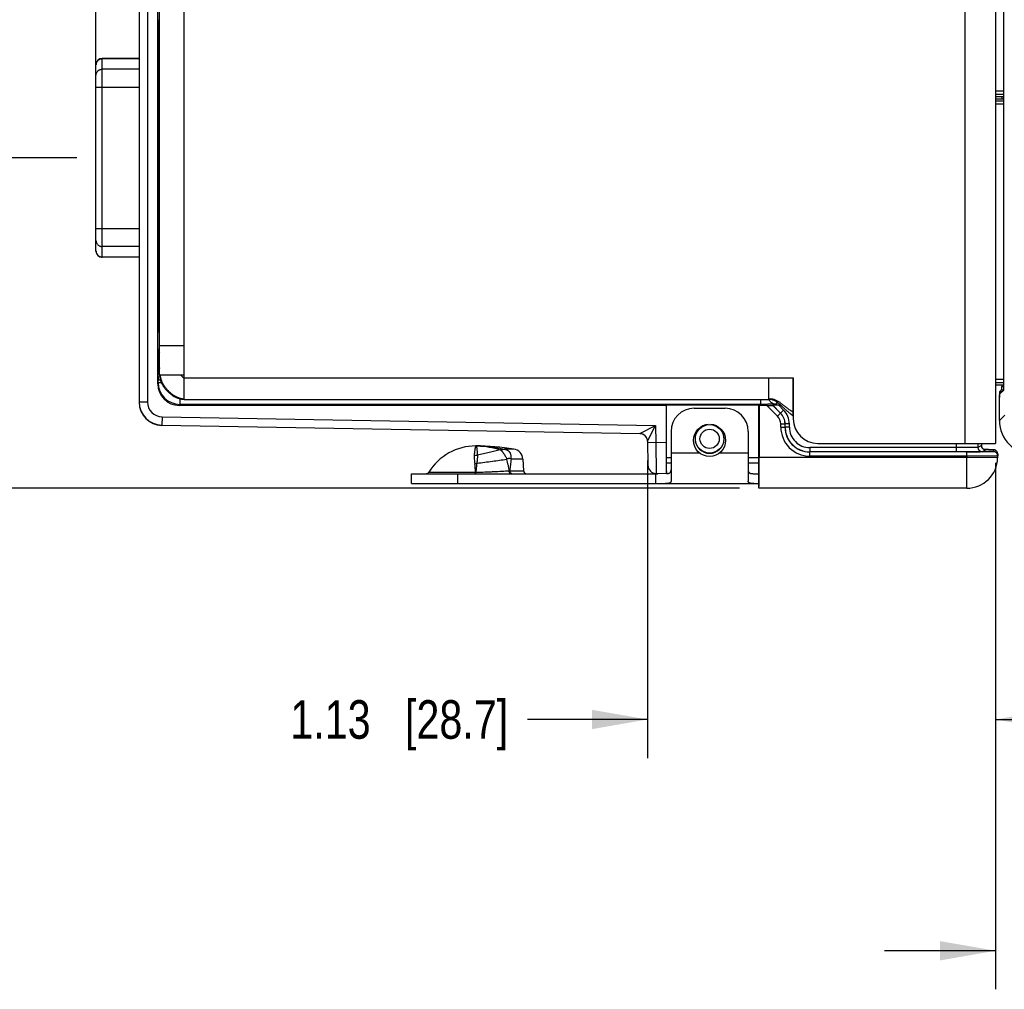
# Model space of a CAD drawing. Header units: inches. Extents: x 0 to 22, y 0 to 17.
# Tile 3 of 28: x 3.2 to 6.4, y 3.8 to 6.9. Entities that reach past the tile are written whole.
import ezdxf

# ---------------------------------------------------------------- set-up
doc = ezdxf.new("R2010")
doc.units = ezdxf.units.IN
doc.header["$LTSCALE"] = 1.21
doc.header["$MEASUREMENT"] = 0
doc.layers.get('0').update_dxf_attribs({"linetype": 'CONTINUOUS'})
for name, color, linetype in [('02___PRT_ALL_AXES', 7, 'CONTINUOUS'), ('03___PRT_ALL_CURVES', 7, 'CONTINUOUS'), ('DIMENSIONS', 7, 'CONTINUOUS'), ('FEATURES', 7, 'CONTINUOUS')]:
    doc.layers.add(name, color=color, linetype=linetype)
doc.styles.get("Standard").update_dxf_attribs({"font": 'txt', "width": 0.8})
doc.dimstyles.new('DIMSTYLE_1', dxfattribs={"dimtxt": 0.125, "dimasz": 0.18, "dimexe": 0.125, "dimexo": 0.0625, "dimgap": 0.0625, "dimtad": 0, "dimtih": 1, "dimtoh": 1, "dimzin": 4, "dimdsep": 46, "dimtxsty": 'STANDARD', "dimblk": '_FILLED', "dimblk1": '_FILLED', "dimblk2": '_FILLED', "dimcen": 0.09, "dimadec": 0, "dimazin": 0, "dimtp": 0.001, "dimtm": 0.001, "dimtfac": 1, "dimtofl": 0, "dimtmove": 0, "dimatfit": 3, "dimldrblk": '_FILLED', "dimfxl": 1, "dimtolj": 1, "dimtzin": 4, "dimarcsym": 0})

# ---------------------------------------------------------------- blocks, each defined once
blk = doc.blocks.new('_FILLED')
at = {"color": 0, "linetype": 'BYBLOCK'}
blk.add_solid([(0, 0), (-1, 0.174), (-1, -0.174)], dxfattribs=at)
blk = doc.blocks.new('*D12')
at = {"layer": 'DIMENSIONS', "color": 2, "linetype": 'CONTINUOUS'}
for p, q in [((3.439, 6.7495), (3.439, 9.7306)), ((6.355, 8.7731), (6.355, 9.7306)), ((3.439, 9.6056), (4.272, 9.6056)), ((6.355, 9.6056), (5.522, 9.6056))]:
    blk.add_line(p, q, dxfattribs=at)
at = {"layer": 'DIMENSIONS', "color": 2, "linetype": 'CONTINUOUS', "xscale": 0.18, "yscale": 0.18, "zscale": 0.18, "rotation": 180}
blk.add_blockref('_FILLED', (3.439, 9.6056), dxfattribs=at)
at = {"layer": 'DIMENSIONS', "color": 2, "linetype": 'CONTINUOUS', "xscale": 0.18, "yscale": 0.18, "zscale": 0.18}
blk.add_blockref('_FILLED', (6.355, 9.6056), dxfattribs=at)
at = {"layer": 'DIMENSIONS', "color": 2, "linetype": 'CONTINUOUS', "insert": (4.897, 9.6681), "char_height": 0.125, "width": 1.125, "attachment_point": 2, "line_spacing_factor": 0.9}
blk.add_mtext('2.92{\\Ftxt.shx;\\W1.000000;\\H0.125000; }[74.1]', dxfattribs=at)
blk = doc.blocks.new('*D13')
at = {"layer": 'DIMENSIONS', "color": 2, "linetype": 'CONTINUOUS'}
for p, q in [((3.3765, 6.4576), (2.564, 6.4576)), ((2.689, 6.4576), (2.689, 6.0471)), ((2.689, 5.3866), (2.689, 5.7971)), ((5.5254, 5.3866), (2.564, 5.3866))]:
    blk.add_line(p, q, dxfattribs=at)
at = {"layer": 'DIMENSIONS', "color": 2, "linetype": 'CONTINUOUS', "xscale": 0.18, "yscale": 0.18, "zscale": 0.18}
for p, rotation in [((2.689, 6.4576), 90), ((2.689, 5.3866), 270)]:
    blk.add_blockref('_FILLED', p, dxfattribs=dict(at, rotation=rotation))
at = {"layer": 'DIMENSIONS', "color": 2, "linetype": 'CONTINUOUS', "insert": (2.689, 5.9846), "char_height": 0.125, "width": 1.125, "attachment_point": 2, "line_spacing_factor": 0.9}
blk.add_mtext('1.07{\\Ftxt.shx;\\W1.000000;\\H0.125000; }[27.2]', dxfattribs=at)
blk = doc.blocks.new('*D14')
at = {"layer": 'DIMENSIONS', "color": 2, "linetype": 'CONTINUOUS'}
for p, q in [((5.2268, 5.4768), (5.2268, 4.5116)), ((6.355, 5.4691), (6.355, 4.5116)), ((5.2268, 4.6366), (4.8377, 4.6366)), ((6.355, 4.6366), (6.715, 4.6366))]:
    blk.add_line(p, q, dxfattribs=at)
at = {"layer": 'DIMENSIONS', "color": 2, "linetype": 'CONTINUOUS', "xscale": 0.18, "yscale": 0.18, "zscale": 0.18}
blk.add_blockref('_FILLED', (5.2268, 4.6366), dxfattribs=at)
at = {"layer": 'DIMENSIONS', "color": 2, "linetype": 'CONTINUOUS', "xscale": 0.18, "yscale": 0.18, "zscale": 0.18, "rotation": 180}
blk.add_blockref('_FILLED', (6.355, 4.6366), dxfattribs=at)
at = {"layer": 'DIMENSIONS', "color": 2, "linetype": 'CONTINUOUS', "insert": (4.7752, 4.6991), "char_height": 0.125, "width": 1.125, "attachment_point": 3, "line_spacing_factor": 0.9}
blk.add_mtext('1.13{\\Ftxt.shx;\\W1.000000;\\H0.125000; }[28.7]', dxfattribs=at)
blk = doc.blocks.new('*D15')
at = {"layer": 'DIMENSIONS', "color": 2, "linetype": 'CONTINUOUS'}
for p, q in [((7.7975, 5.6235), (7.7975, 3.7616)), ((6.355, 5.4691), (6.355, 3.7616)), ((6.355, 3.8866), (5.995, 3.8866)), ((7.7975, 3.8866), (8.1567, 3.8866))]:
    blk.add_line(p, q, dxfattribs=at)
at = {"layer": 'DIMENSIONS', "color": 2, "linetype": 'CONTINUOUS', "xscale": 0.18, "yscale": 0.18, "zscale": 0.18}
blk.add_blockref('_FILLED', (6.355, 3.8866), dxfattribs=at)
at = {"layer": 'DIMENSIONS', "color": 2, "linetype": 'CONTINUOUS', "xscale": 0.18, "yscale": 0.18, "zscale": 0.18, "rotation": 180}
blk.add_blockref('_FILLED', (7.7975, 3.8866), dxfattribs=at)
at = {"layer": 'DIMENSIONS', "color": 2, "linetype": 'CONTINUOUS', "insert": (8.2192, 3.9491), "char_height": 0.125, "width": 1.125, "attachment_point": 1, "line_spacing_factor": 0.9}
blk.add_mtext('1.44{\\Ftxt.shx;\\W1.000000;\\H0.125000; }[36.6]', dxfattribs=at)

msp = doc.modelspace()

# ---------------------------------------------------------------- linework, layer by layer
at = {"color": 3, "linetype": 'CONTINUOUS'}
for p, q in [((6.255, 8.7106), (6.255, 5.5316)), ((6.355, 8.7106), (6.355, 5.5316)), ((3.725, 5.6746), (3.725, 8.5676)), ((3.645, 5.7546), (3.645, 8.4876)), ((3.645, 5.8496), (3.725, 5.8496)), ((3.645, 5.7546), (3.725, 5.7546)), ((3.6471, 5.7546), (3.6474, 5.7499)), ((3.6474, 5.7499), (3.6483, 5.745)), ((3.7146, 5.7546), (3.7151, 5.7533)), ((3.725, 5.7446), (5.699, 5.7446)), ((5.62, 5.6746), (5.62, 5.7446)), ((5.699, 5.7446), (5.699, 5.6116)), ((3.7248, 5.6746), (5.62, 5.6746)), ((5.699, 5.6206), (5.6909, 5.6266)), ((5.779, 5.5316), (6.355, 5.5316))]:
    msp.add_line(p, q, dxfattribs=at)
at = {"color": 7, "linetype": 'CONTINUOUS'}
for p, q in [((3.579, 8.5764), (3.579, 5.6659)), ((3.606, 8.5764), (3.606, 5.6659)), ((6.3819, 5.7148), (6.3819, 8.5275)), ((3.639, 5.725), (3.639, 8.5172)), ((3.6425, 6.8499), (3.6425, 6.9057)), ((3.645, 6.893), (3.6425, 6.8909)), ((3.6436, 6.8751), (3.6425, 6.8751)), ((3.6437, 6.8621), (3.6425, 6.8621)), ((3.6436, 6.8918), (3.6436, 6.8751)), ((3.6421, 6.8305), (3.6424, 6.8371)), ((3.459, 6.1352), (3.459, 6.78)), ((3.579, 6.7791), (3.459, 6.7791)), ((3.645, 6.7791), (3.6414, 6.7791)), ((3.439, 6.1552), (3.439, 6.76)), ((3.579, 6.7451), (3.459, 6.7451)), ((3.645, 6.7451), (3.6412, 6.7451)), ((3.439, 6.687), (3.579, 6.687)), ((3.6411, 6.2167), (3.6411, 6.6975)), ((3.645, 6.687), (3.6411, 6.687)), ((6.355, 6.6747), (6.3819, 6.6747)), ((6.355, 6.6647), (6.3819, 6.6647)), ((6.355, 6.6569), (6.3819, 6.6569)), ((6.355, 6.6493), (6.3819, 6.6493)), ((6.3819, 6.6415), (6.355, 6.6415)), ((6.3749, 6.6569), (6.3749, 6.6493)), ((6.3819, 6.6315), (6.355, 6.6315)), ((3.439, 6.2283), (3.579, 6.2283)), ((3.645, 6.2283), (3.6411, 6.2283)), ((3.579, 6.1702), (3.459, 6.1702)), ((3.645, 6.1702), (3.6412, 6.1702)), ((3.579, 6.1361), (3.459, 6.1361)), ((3.645, 6.1361), (3.6414, 6.1361)), ((3.6424, 6.0771), (3.6421, 6.0838)), ((3.6425, 6.0085), (3.6425, 6.0643)), ((3.6425, 6.0521), (3.6437, 6.0521)), ((3.6425, 6.0391), (3.6436, 6.0391)), ((3.6436, 6.0391), (3.6436, 6.0225)), ((3.645, 6.0213), (3.6425, 6.0234)), ((3.645, 5.909), (3.6427, 5.907)), ((3.6424, 5.835), (3.645, 5.8402)), ((3.6411, 5.787), (3.642, 5.7889)), ((3.642, 5.795), (3.642, 5.7889)), ((3.642, 5.795), (3.645, 5.795)), ((3.642, 5.7889), (3.6448, 5.7889)), ((3.6407, 5.7577), (3.6407, 5.7608)), ((3.6407, 5.7485), (3.6407, 5.7577)), ((3.6481, 5.7546), (3.6476, 5.7546)), ((3.6477, 5.7546), (3.6487, 5.7546)), ((3.7137, 5.7546), (3.7135, 5.7546)), ((3.639, 5.725), (3.6407, 5.7284)), ((3.6407, 5.7284), (3.6407, 5.7371)), ((3.6479, 5.7371), (3.6407, 5.7371)), ((3.6513, 5.7284), (3.6407, 5.7284)), ((6.355, 5.7397), (6.3819, 5.7397)), ((6.355, 5.7297), (6.3819, 5.7297)), ((6.355, 5.7219), (6.3819, 5.7219)), ((6.3749, 5.7219), (6.3749, 5.7158)), ((6.3749, 5.7158), (6.3819, 5.7158)), ((6.3675, 5.6061), (6.3675, 5.689)), ((6.3746, 5.7058), (6.3678, 5.699)), ((6.3816, 5.7048), (6.3678, 5.6911)), ((6.3758, 5.699), (6.3678, 5.699)), ((6.3746, 5.7058), (6.3816, 5.7058)), ((3.606, 5.6659), (3.579, 5.6659)), ((3.709, 5.655), (3.7107, 5.6584)), ((5.2872, 5.655), (3.709, 5.655)), ((3.7107, 5.6766), (3.7107, 5.6584)), ((5.5934, 5.6584), (3.7107, 5.6584)), ((5.2872, 5.655), (5.288, 5.6566)), ((5.2872, 5.655), (5.2872, 5.5336)), ((5.288, 5.4341), (5.288, 5.6566)), ((5.288, 5.6566), (5.588, 5.6566)), ((5.5888, 5.655), (5.588, 5.6566)), ((5.588, 5.4846), (5.588, 5.6566)), ((5.5888, 5.655), (5.5888, 5.4866)), ((5.6136, 5.655), (5.5888, 5.655)), ((5.5934, 5.6746), (5.5934, 5.6584)), ((5.6483, 5.6204), (5.6136, 5.655)), ((5.6581, 5.6302), (5.6329, 5.6554)), ((5.6329, 5.6552), (5.6329, 5.6554)), ((5.658, 5.6301), (5.6329, 5.6552)), ((5.6434, 5.6592), (5.6484, 5.6642)), ((5.6679, 5.6399), (5.6522, 5.6556)), ((5.6522, 5.6556), (5.6587, 5.6556)), ((3.6532, 5.6179), (3.6527, 5.5909)), ((3.6532, 5.6179), (5.2529, 5.59)), ((5.6483, 5.6204), (5.658, 5.6301)), ((5.6679, 5.6399), (5.6581, 5.6302)), ((6.3847, 5.6233), (6.3675, 5.6061)), ((3.6527, 5.5909), (5.2022, 5.5638)), ((5.2022, 5.5633), (3.6527, 5.5903)), ((5.2022, 5.5638), (5.2529, 5.59)), ((5.2288, 5.5432), (5.2529, 5.59)), ((5.2529, 5.59), (5.2539, 5.5342)), ((5.6589, 5.5842), (5.6589, 5.5948)), ((5.6589, 5.5948), (5.6726, 5.5948)), ((5.6726, 5.5842), (5.6726, 5.5948)), ((5.6728, 5.5842), (5.6728, 5.5948)), ((5.6866, 5.5948), (5.6728, 5.5948)), ((5.6866, 5.5842), (5.6866, 5.5948)), ((5.6589, 5.5842), (5.6726, 5.5842)), ((5.6726, 5.5842), (5.6728, 5.5842)), ((5.6866, 5.5842), (5.6728, 5.5842)), ((4.6758, 5.5236), (4.6767, 5.5235)), ((4.6767, 5.5235), (4.6773, 5.5235)), ((5.2268, 5.5392), (5.2288, 5.5432)), ((5.2268, 5.5393), (5.2281, 5.4607)), ((5.2539, 5.5342), (5.2269, 5.5338)), ((5.2872, 5.5336), (5.2539, 5.5342)), ((5.2539, 5.5342), (5.2547, 5.4342)), ((6.2276, 5.5316), (6.2276, 5.5043)), ((6.2976, 5.5316), (6.2976, 5.5188)), ((6.3093, 5.5246), (6.2976, 5.5188)), ((6.3093, 5.5316), (6.3093, 5.5246)), ((6.3093, 5.5316), (6.3093, 5.5246)), ((6.3093, 5.5246), (6.3093, 5.5246)), ((4.7503, 5.5113), (4.7491, 5.5112)), ((4.7503, 5.5113), (4.763, 5.5133)), ((4.7933, 5.5134), (4.763, 5.5134)), ((4.763, 5.5133), (4.763, 5.5134)), ((5.7526, 5.4904), (5.7526, 5.5042)), ((6.2618, 5.5042), (5.7526, 5.5042)), ((6.2618, 5.4904), (5.7526, 5.4904)), ((5.7528, 5.518), (5.7528, 5.5043)), ((6.2276, 5.518), (5.7528, 5.518)), ((6.2663, 5.5043), (6.2585, 5.5043)), ((6.2618, 5.4904), (6.2617, 5.4866)), ((6.2618, 5.4904), (6.2618, 5.5042)), ((6.3231, 5.5108), (6.3114, 5.505)), ((6.3322, 5.5115), (6.3185, 5.5116)), ((6.3212, 5.511), (6.3231, 5.5108)), ((6.3389, 5.5114), (6.3322, 5.5115)), ((6.3422, 5.5113), (6.3389, 5.5114)), ((6.344, 5.5113), (6.3422, 5.5113)), ((6.3452, 5.5113), (6.344, 5.5113)), ((6.3462, 5.5112), (6.3452, 5.5113)), ((6.3468, 5.5112), (6.3462, 5.5112)), ((6.3482, 5.5111), (6.3481, 5.5049)), ((6.3619, 5.497), (6.3617, 5.4849)), ((4.7706, 5.481), (4.7692, 5.4794)), ((4.7834, 5.482), (4.7846, 5.4807)), ((4.8225, 5.4807), (4.7846, 5.4807)), ((5.303, 5.4846), (5.288, 5.4846)), ((5.303, 5.4676), (5.288, 5.4676)), ((5.588, 5.4846), (5.553, 5.4846)), ((5.5879, 5.4676), (5.553, 5.4676)), ((5.5877, 5.3866), (5.5876, 5.4676)), ((6.2617, 5.4866), (5.5888, 5.4866)), ((6.3617, 5.4849), (6.2617, 5.4866)), ((6.2617, 5.3866), (6.2617, 5.4866)), ((4.5178, 5.4384), (4.6697, 5.4384)), ((4.6697, 5.4384), (4.6703, 5.4384)), ((4.6697, 5.4336), (4.6697, 5.4352)), ((4.6702, 5.4336), (4.6703, 5.4384)), ((4.7803, 5.4431), (4.8245, 5.4431)), ((5.288, 5.4336), (5.2547, 5.4342)), ((6.2617, 5.3866), (5.5879, 5.3866))]:
    msp.add_line(p, q, dxfattribs=at)
at = {"color": 3, "linetype": 'CONTINUOUS'}
for points in [[(3.7018, 5.6795), (3.7042, 5.6786), (3.7084, 5.6772), (3.7125, 5.6761), (3.7167, 5.6753)], [(3.7167, 5.6753), (3.7207, 5.6748), (3.7248, 5.6746)]]:
    msp.add_lwpolyline(points, dxfattribs=at)
at = {"color": 7, "linetype": 'CONTINUOUS'}
for points in [[(6.3153, 5.5132), (6.3145, 5.5138), (6.3137, 5.5145), (6.313, 5.5152), (6.3123, 5.516), (6.3117, 5.5169), (6.3111, 5.5178), (6.3106, 5.5188), (6.3101, 5.5199), (6.3098, 5.521), (6.3095, 5.5221), (6.3094, 5.5233), (6.3093, 5.5245), (6.3093, 5.5246)], [(6.3213, 5.511), (6.3214, 5.511), (6.3215, 5.511), (6.3215, 5.511), (6.3215, 5.511), (6.3214, 5.511), (6.3213, 5.511), (6.3211, 5.511), (6.3208, 5.511), (6.3204, 5.5111), (6.3199, 5.5112), (6.3193, 5.5114), (6.3185, 5.5116), (6.3177, 5.5119), (6.3169, 5.5123), (6.3161, 5.5127), (6.3153, 5.5132)], [(6.355, 5.5092), (6.354, 5.5098), (6.353, 5.5102), (6.3521, 5.5105), (6.3514, 5.5107), (6.3507, 5.5108), (6.3502, 5.5109), (6.3498, 5.511), (6.3495, 5.511), (6.3492, 5.511), (6.349, 5.5111), (6.3487, 5.5111), (6.3485, 5.5111), (6.3483, 5.5111), (6.3481, 5.5111), (6.3478, 5.5112), (6.3476, 5.5112), (6.3473, 5.5112), (6.3468, 5.5112)], [(6.3619, 5.497), (6.3619, 5.4975), (6.3618, 5.4991), (6.3615, 5.5007), (6.3611, 5.5021), (6.3605, 5.5035), (6.3597, 5.5047), (6.3589, 5.5059), (6.358, 5.5069), (6.3571, 5.5078), (6.3561, 5.5086), (6.355, 5.5092)]]:
    msp.add_lwpolyline(points, dxfattribs=at)
for radius in [0.0462, 0.0312]:
    msp.add_circle((5.428, 5.5466), radius, dxfattribs=at)
for centre, radius, start, end in [((3.459, 6.76), 0.02, 90, 180), ((3.4583, 6.7594), 0.0193, 173.8659, 179.9935), ((3.4583, 6.1558), 0.0193, 180.0065, 186.1341), ((3.459, 6.1552), 0.02, 180, 270), ((3.6624, 5.835), 0.02, 180.0222, 209.6041), ((3.6661, 5.7871), 0.025, 180.0156, 212.2856), ((3.6671, 5.7889), 0.0251, 180.0267, 197.9891), ((3.667, 5.7889), 0.0249, 197.9979, 208.0539), ((9.2238, 5.7371), 5.5831, 179.8834, 180.0007), ((3.7107, 5.7284), 0.07, 180.0023, 269.9957), ((3.654, 5.6659), 0.075, 180.0003, 268.999), ((3.654, 5.6653), 0.075, 180, 269), ((3.654, 5.6659), 0.048, 179.9995, 268.9983), ((5.6434, 5.6842), 0.025, 202.6805, 228.0137), ((5.6434, 5.6842), 0.025, 227.9917, 269.9852), ((5.6226, 5.5948), 0.0362, 0.0024, 44.9975), ((5.6226, 5.5948), 0.05, 0.0019, 44.9981), ((5.6228, 5.5948), 0.05, 359.9976, 45.0024), ((5.6228, 5.5948), 0.0638, 359.9999, 45.0001), ((5.428, 5.5466), 0.047, 95.0511, 84.9489), ((5.2018, 5.5388), 0.025, 47.9771, 88.9945), ((5.2018, 5.5388), 0.025, 0.9974, 89.0009), ((5.2018, 5.5383), 0.025, 1.0022, 89.0001), ((5.7526, 5.5842), 0.0938, 180.002, 270.0053), ((5.7526, 5.5842), 0.08, 180.0011, 270.0087), ((5.7528, 5.5843), 0.08, 180.003, 270.0018), ((5.7528, 5.5843), 0.0662, 180.0025, 270.0049), ((4.67, 5.0957), 0.4279, 89.4025, 90.0001), ((4.67, 5.2751), 0.2485, 88.6554, 89.9995), ((4.67, 5.0962), 0.4274, 88.5977, 89.4025), ((6.3231, 5.5246), 0.0138, 180.0103, 232.4906), ((4.665, 5.5525), 0.0595, 269.9943, 279.9029), ((6.2638, 13.8617), 8.3575, 269.98625, 270.28574), ((6.3114, 5.5188), 0.0138, 180.007, 269.986), ((6.3231, 5.5246), 0.0137, 232.4684, 251.8485), ((6.3481, 5.4912), 0.0138, 359.0011, 90.001), ((6.3482, 5.4973), 0.0138, 359.0053, 67.3657), ((4.6604, 5.5396), 0.0741, 275.0398, 280.0358), ((4.2828, 5.4121), 0.3878, 3.8885, 7.9613), ((5.2551, 5.4612), 0.027, 181, 269), ((6.2617, 5.4866), 0.1, 270, 359), ((4.5093, 5.4436), 0.01, 270, 328.5015), ((3.0553, 5.4399), 1.6144, 359.8335, 359.9474), ((4.7568, 6.1993), 0.7566, 271.622, 271.7818), ((4.8345, 5.4436), 0.01, 183, 270)]:
    msp.add_arc(centre, radius, start, end, dxfattribs=at)
at = {"color": 3, "linetype": 'CONTINUOUS'}
for centre, radius, start, end in [((3.6966, 5.7546), 0.0516, 180.0171, 185.1292), ((3.7012, 5.755), 0.0562, 185.0966, 190.0986), ((3.7253, 5.731), 0.0544, 255.7633, 260.7632), ((5.6201, 5.6346), 0.04, 76.3294, 90.0566), ((5.779, 5.6116), 0.08, 180, 270)]:
    msp.add_arc(centre, radius, start, end, dxfattribs=at)
at = {"color": 7, "linetype": 'CONTINUOUS'}
for centre, major_axis, ratio, start_param, end_param in [((3.6437, 6.8751), (0, 0.013), 0.008727, -4.712389, -3.141593), ((3.6423, 6.6975), (0, 0.135), 0.008727, 0.174533, 1.570796), ((3.6424, 6.8499), (0, 0.013), 0.008727, -2.96706, -1.570796), ((3.6438, 6.7277), (0, 0.135), 0.008727, -1.172567, -0.213394), ((3.6423, 6.2167), (0, 0.135), 0.008727, -4.712389, -3.316126), ((3.6424, 6.0643), (0, 0.013), 0.008727, -1.570796, -0.174533), ((3.6437, 6.0391), (0, 0.013), 0.008727, 0, 1.570796), ((3.6431, 5.9651), (0, 0.074), 0.008727, 0.944869, 3.822716), ((3.709, 5.725), (0.0313, 0.0626), 0.99981, -4.248696, -2.678052), ((6.3746, 5.7158), (0, 0.01), 0.034921, -3.106686, -1.570796), ((6.3815, 5.7148), (0, 0.01), 0.034921, -3.106686, -1.570796), ((6.3679, 5.689), (0, 0.01), 0.034921, 0.034907, 1.570796), ((6.3679, 5.6811), (0, 0.01), 0.034921, 0.034907, 1.570796), ((5.6134, 5.6553), (0.0195, 0), 0.012341, -1.558452, -0.005109), ((5.6524, 5.6554), (0.0195, 0), 0.012341, 1.58314, 3.136483), ((6.4776, 5.6062), (0.0779, 0.0779), 0.998783, -3.926382, -2.356803), ((5.2881, 5.5336), (0, 0.1), 0.008726, 1.570644, 3.041273), ((5.5879, 5.4866), (0, 0.1), 0.008727, 3.141593, 4.712389), ((5.5879, 5.4846), (0, 0.017), 0.008727, -3.141593, -1.570796)]:
    msp.add_ellipse(centre, major_axis=major_axis, ratio=ratio, start_param=start_param, end_param=end_param, dxfattribs=at)
for points, knots in [([(3.4391, 6.7615), (3.4392, 6.7627), (3.4397, 6.7651), (3.4411, 6.7684), (3.4431, 6.7715), (3.4451, 6.7737), (3.447, 6.7752), (3.4491, 6.7766), (3.4518, 6.7779), (3.4553, 6.7789), (3.4578, 6.7791), (3.459, 6.7791)], [0, 0, 0, 0, 0.124136, 0.248392, 0.372846, 0.497677, 0.560283, 0.622956, 0.748431, 0.874285, 1, 1, 1, 1]), ([(3.439, 6.7254), (3.439, 6.7267), (3.4392, 6.7286), (3.4398, 6.7311), (3.4407, 6.7336), (3.4423, 6.7364), (3.4448, 6.7394), (3.4478, 6.7419), (3.4507, 6.7434), (3.4532, 6.7443), (3.4557, 6.7449), (3.4577, 6.7451), (3.459, 6.7451)], [0, 0, 0, 0, 0.123922, 0.18614, 0.248369, 0.372782, 0.497552, 0.622694, 0.748169, 0.811139, 0.874203, 1, 1, 1, 1]), ([(3.439, 6.1898), (3.439, 6.1886), (3.4392, 6.1866), (3.4398, 6.1841), (3.4407, 6.1817), (3.4423, 6.1788), (3.4448, 6.1758), (3.4478, 6.1734), (3.4507, 6.1718), (3.4532, 6.171), (3.4557, 6.1703), (3.4577, 6.1702), (3.459, 6.1702)], [0, 0, 0, 0, 0.123922, 0.18614, 0.248369, 0.372782, 0.497552, 0.622694, 0.748169, 0.811139, 0.874203, 1, 1, 1, 1]), ([(3.4391, 6.1538), (3.4392, 6.1526), (3.4397, 6.1502), (3.4411, 6.1468), (3.4431, 6.1438), (3.4451, 6.1415), (3.447, 6.14), (3.4491, 6.1387), (3.4518, 6.1373), (3.4553, 6.1363), (3.4578, 6.1361), (3.459, 6.1361)], [0, 0, 0, 0, 0.124136, 0.248392, 0.372846, 0.497677, 0.560283, 0.622956, 0.748431, 0.874285, 1, 1, 1, 1]), ([(3.642, 5.795), (3.642, 5.7975), (3.6421, 5.8026), (3.6421, 5.8088), (3.6421, 5.8136), (3.6421, 5.8169), (3.6421, 5.82), (3.6421, 5.8229), (3.6422, 5.8255), (3.6422, 5.8279), (3.6422, 5.8299), (3.6423, 5.8314), (3.6423, 5.8324), (3.6423, 5.833), (3.6423, 5.8336), (3.6423, 5.834), (3.6423, 5.8344), (3.6424, 5.8346), (3.6424, 5.8348), (3.6424, 5.8349), (3.6424, 5.8349), (3.6424, 5.835), (3.6424, 5.835)], [0, 0, 0, 0, 0.192912, 0.378604, 0.466551, 0.550103, 0.628477, 0.700929, 0.766782, 0.825406, 0.876258, 0.918851, 0.936926, 0.952793, 0.966413, 0.977761, 0.986809, 0.993534, 0.996023, 0.997928, 0.999252, 1, 1, 1, 1]), ([(3.6407, 5.7608), (3.6407, 5.7626), (3.6408, 5.7662), (3.6408, 5.7713), (3.6408, 5.7751), (3.6409, 5.7779), (3.6409, 5.7797), (3.6409, 5.7813), (3.6409, 5.7827), (3.641, 5.784), (3.641, 5.785), (3.641, 5.7857), (3.641, 5.7862), (3.6411, 5.7865), (3.6411, 5.7867), (3.6411, 5.7869), (3.6411, 5.787), (3.6411, 5.787), (3.6411, 5.787)], [0, 0, 0, 0, 0.213201, 0.406891, 0.577657, 0.653503, 0.722524, 0.784422, 0.838939, 0.885821, 0.924866, 0.95592, 0.968405, 0.97884, 0.987219, 0.993537, 0.997792, 1, 1, 1, 1]), ([(5.6434, 5.6592), (5.6434, 5.6592), (5.6434, 5.6592), (5.6433, 5.6592), (5.6432, 5.6592), (5.643, 5.6591), (5.6427, 5.6591), (5.6423, 5.6591), (5.6417, 5.659), (5.641, 5.659), (5.6403, 5.6589), (5.6393, 5.6589), (5.6383, 5.6589), (5.6368, 5.6588), (5.6346, 5.6587), (5.6317, 5.6587), (5.6284, 5.6586), (5.6248, 5.6586), (5.6209, 5.6585), (5.6167, 5.6585), (5.6107, 5.6584), (5.603, 5.6584), (5.5967, 5.6584), (5.5934, 5.6584)], [0, 0, 0, 0, 0.000832, 0.002205, 0.004144, 0.006658, 0.013418, 0.022489, 0.033855, 0.047488, 0.063359, 0.081437, 0.101681, 0.124037, 0.174878, 0.233498, 0.29933, 0.371768, 0.450117, 0.533648, 0.621561, 0.807182, 1, 1, 1, 1]), ([(4.67, 5.5236), (4.67, 5.5236), (4.6699, 5.5236), (4.6699, 5.5235), (4.6698, 5.5235), (4.6697, 5.5233), (4.6696, 5.5231), (4.6695, 5.5228), (4.6694, 5.5225), (4.6692, 5.5221), (4.669, 5.5214), (4.6688, 5.5205), (4.6684, 5.5191), (4.6681, 5.5175), (4.6677, 5.5157), (4.6674, 5.5137), (4.6668, 5.5105), (4.6662, 5.5059), (4.6655, 5.4998), (4.6651, 5.4954), (4.665, 5.493)], [0, 0, 0, 0, 0.002842, 0.004747, 0.007053, 0.012976, 0.020745, 0.03041, 0.041994, 0.055508, 0.070957, 0.107661, 0.152059, 0.204085, 0.263666, 0.330724, 0.405157, 0.575723, 0.774442, 1, 1, 1, 1]), ([(4.67, 5.5236), (4.6701, 5.5236), (4.6703, 5.5236), (4.6707, 5.5235), (4.671, 5.5232), (4.6713, 5.5229), (4.6716, 5.5224), (4.672, 5.5217), (4.6723, 5.5206), (4.6727, 5.5193), (4.673, 5.5178), (4.6733, 5.516), (4.6735, 5.514), (4.6738, 5.5118), (4.674, 5.5093), (4.6743, 5.5056), (4.6747, 5.5005), (4.675, 5.4962), (4.6752, 5.4939)], [0, 0, 0, 0, 0.009064, 0.018158, 0.037964, 0.049401, 0.062139, 0.09206, 0.128528, 0.171928, 0.222458, 0.280214, 0.345238, 0.417517, 0.497014, 0.58368, 0.778182, 1, 1, 1, 1]), ([(4.6773, 5.5235), (4.6894, 5.5232), (4.7137, 5.5207), (4.7374, 5.5149), (4.7491, 5.5112)], [0, 0, 0, 0, 0.495511, 1, 1, 1, 1]), ([(4.6805, 5.5235), (4.6874, 5.5233), (4.7012, 5.5226), (4.7219, 5.5206), (4.7426, 5.5176), (4.7562, 5.5149), (4.763, 5.5134)], [0, 0, 0, 0, 0.249238, 0.498639, 0.748723, 1, 1, 1, 1]), ([(4.665, 5.493), (4.6649, 5.492), (4.6648, 5.49), (4.6648, 5.4869), (4.665, 5.4836), (4.6653, 5.4791), (4.6659, 5.4731), (4.6665, 5.4683), (4.6669, 5.4658)], [0, 0, 0, 0, 0.109796, 0.223971, 0.34258, 0.465599, 0.724548, 1, 1, 1, 1]), ([(4.6752, 5.4939), (4.6753, 5.4929), (4.6753, 5.491), (4.6753, 5.4879), (4.6752, 5.4847), (4.6749, 5.4801), (4.6742, 5.4741), (4.6736, 5.4692), (4.6733, 5.4667)], [0, 0, 0, 0, 0.105865, 0.21817, 0.336422, 0.460131, 0.721976, 1, 1, 1, 1]), ([(4.7491, 5.5112), (4.7434, 5.5097), (4.7317, 5.5067), (4.7136, 5.5025), (4.6946, 5.4982), (4.6817, 5.4953), (4.6752, 5.4939)], [0, 0, 0, 0, 0.231262, 0.477986, 0.735848, 1, 1, 1, 1]), ([(4.7503, 5.5113), (4.7507, 5.511), (4.7515, 5.5103), (4.7526, 5.5092), (4.7537, 5.5079), (4.755, 5.5064), (4.7562, 5.5049), (4.7575, 5.5032), (4.7588, 5.5014), (4.7602, 5.4994), (4.7616, 5.4974), (4.7635, 5.4946), (4.7658, 5.4908), (4.7684, 5.4861), (4.7699, 5.4827), (4.7706, 5.481)], [0, 0, 0, 0, 0.039285, 0.082686, 0.130083, 0.181349, 0.236293, 0.294577, 0.3559, 0.420118, 0.487046, 0.556315, 0.700293, 0.849087, 1, 1, 1, 1]), ([(4.763, 5.5133), (4.7639, 5.5131), (4.7656, 5.5127), (4.7677, 5.512), (4.7694, 5.5113), (4.7706, 5.5108), (4.7718, 5.5102), (4.773, 5.5095), (4.7741, 5.5088), (4.7752, 5.508), (4.7763, 5.5072), (4.7772, 5.5063), (4.7781, 5.5054), (4.7789, 5.5044), (4.7797, 5.5034), (4.7803, 5.5024), (4.781, 5.5013), (4.7817, 5.4998), (4.7825, 5.4978), (4.7832, 5.4953), (4.7836, 5.4928), (4.7839, 5.4902), (4.7839, 5.4875), (4.7838, 5.4848), (4.7836, 5.483), (4.7834, 5.482)], [0, 0, 0, 0, 0.06325, 0.127021, 0.159023, 0.191143, 0.223254, 0.255142, 0.286998, 0.319066, 0.350608, 0.38112, 0.411242, 0.441384, 0.471513, 0.50159, 0.531629, 0.561651, 0.621742, 0.682171, 0.743364, 0.805693, 0.869229, 0.933959, 1, 1, 1, 1]), ([(6.2976, 5.5188), (6.2976, 5.5187), (6.2975, 5.5187), (6.2974, 5.5187), (6.2973, 5.5187), (6.2971, 5.5187), (6.2969, 5.5187), (6.2966, 5.5186), (6.296, 5.5186), (6.2952, 5.5186), (6.2942, 5.5185), (6.2931, 5.5185), (6.2919, 5.5185), (6.2905, 5.5184), (6.2883, 5.5184), (6.2852, 5.5184), (6.2811, 5.5183), (6.2765, 5.5182), (6.2715, 5.5182), (6.266, 5.5182), (6.2602, 5.5181), (6.2518, 5.5181), (6.2409, 5.518), (6.2321, 5.518), (6.2276, 5.518)], [0, 0, 0, 0, 0.000761, 0.002091, 0.004, 0.006492, 0.009566, 0.013222, 0.022271, 0.033619, 0.047244, 0.06311, 0.081183, 0.101423, 0.123779, 0.174628, 0.233253, 0.299105, 0.371558, 0.449933, 0.533485, 0.621426, 0.807115, 1, 1, 1, 1]), ([(6.3618, 5.4909), (6.3618, 5.4909), (6.3618, 5.4909), (6.3618, 5.4909), (6.3618, 5.4909), (6.3617, 5.4909), (6.3615, 5.4909), (6.3613, 5.4908), (6.3611, 5.4908), (6.3607, 5.4908), (6.3603, 5.4908), (6.3599, 5.4908), (6.3594, 5.4908), (6.3586, 5.4907), (6.3574, 5.4907), (6.3559, 5.4907), (6.3541, 5.4907), (6.3522, 5.4906), (6.3499, 5.4906), (6.3475, 5.4906), (6.3439, 5.4905), (6.3389, 5.4905), (6.3323, 5.4905), (6.325, 5.4904), (6.3172, 5.4904), (6.3088, 5.4904), (6.3, 5.4904), (6.2907, 5.4904), (6.278, 5.4904), (6.2683, 5.4904), (6.2618, 5.4904)], [0, 0, 0, 0, 0.00012, 0.000365, 0.000754, 0.001289, 0.002807, 0.004922, 0.007634, 0.010943, 0.014846, 0.019342, 0.024428, 0.030101, 0.043197, 0.058595, 0.076264, 0.096156, 0.118226, 0.142423, 0.168685, 0.227151, 0.293061, 0.365781, 0.444606, 0.528777, 0.617481, 0.709861, 0.805021, 1, 1, 1, 1]), ([(6.3114, 5.505), (6.3114, 5.505), (6.3113, 5.505), (6.3112, 5.5049), (6.3111, 5.5049), (6.3108, 5.5049), (6.3104, 5.5049), (6.3099, 5.5049), (6.3094, 5.5048), (6.3087, 5.5048), (6.3076, 5.5048), (6.3061, 5.5047), (6.304, 5.5047), (6.3015, 5.5046), (6.2987, 5.5046), (6.2956, 5.5046), (6.2922, 5.5045), (6.2885, 5.5045), (6.283, 5.5044), (6.2756, 5.5044), (6.2695, 5.5044), (6.2663, 5.5043)], [0, 0, 0, 0, 0.000849, 0.002203, 0.006454, 0.012775, 0.021165, 0.031617, 0.044119, 0.05866, 0.075226, 0.114348, 0.161314, 0.215915, 0.277901, 0.347004, 0.422901, 0.50526, 0.593706, 0.787235, 1, 1, 1, 1]), ([(6.3481, 5.5049), (6.3481, 5.5049), (6.348, 5.5049), (6.348, 5.5049), (6.3479, 5.5049), (6.3479, 5.5049), (6.3478, 5.5049), (6.3476, 5.5049), (6.3473, 5.5048), (6.3469, 5.5048), (6.3464, 5.5048), (6.3458, 5.5048), (6.3451, 5.5047), (6.3444, 5.5047), (6.3432, 5.5047), (6.3415, 5.5047), (6.3392, 5.5046), (6.3366, 5.5046), (6.3336, 5.5045), (6.3304, 5.5045), (6.3269, 5.5044), (6.323, 5.5044), (6.319, 5.5044), (6.3131, 5.5043), (6.3086, 5.5043), (6.3055, 5.5043)], [0, 0, 0, 0, 0.000395, 0.001251, 0.002621, 0.004515, 0.006938, 0.009891, 0.017384, 0.02699, 0.038701, 0.052507, 0.068395, 0.086346, 0.106342, 0.15239, 0.206341, 0.267972, 0.337022, 0.413199, 0.496185, 0.585622, 0.681141, 0.782331, 1, 1, 1, 1]), ([(6.3186, 5.5116), (6.3208, 5.5116), (6.3249, 5.5116), (6.33, 5.5115), (6.3336, 5.5115), (6.3361, 5.5114), (6.3383, 5.5114), (6.3403, 5.5114), (6.3421, 5.5113), (6.3437, 5.5113), (6.3449, 5.5113), (6.3457, 5.5112), (6.3462, 5.5112), (6.3466, 5.5112), (6.347, 5.5112), (6.3474, 5.5112), (6.3477, 5.5111), (6.3479, 5.5111), (6.348, 5.5111), (6.3481, 5.5111), (6.3481, 5.5111), (6.3482, 5.5111), (6.3482, 5.5111)], [0, 0, 0, 0, 0.223214, 0.422088, 0.511673, 0.594347, 0.669874, 0.738032, 0.798636, 0.851509, 0.896502, 0.916005, 0.933493, 0.948953, 0.962375, 0.973753, 0.983079, 0.990349, 0.995562, 0.998734, 0.999577, 1, 1, 1, 1]), ([(6.3188, 5.5115), (6.3191, 5.5114), (6.3205, 5.511), (6.322, 5.5108), (6.3231, 5.5108)], [0, 0, 0, 0, 0.251048, 1, 1, 1, 1]), ([(6.3535, 5.51), (6.3526, 5.5103), (6.3509, 5.5109), (6.3491, 5.5111), (6.3482, 5.5111)], [0, 0, 0, 0, 0.501, 1, 1, 1, 1]), ([(4.6733, 5.4667), (4.6726, 5.4621), (4.6715, 5.4527), (4.6707, 5.4433), (4.6703, 5.4384)], [0, 0, 0, 0, 0.485175, 1, 1, 1, 1]), ([(4.7692, 5.4794), (4.762, 5.4782), (4.7468, 5.4761), (4.7234, 5.4729), (4.6987, 5.4698), (4.6818, 5.4677), (4.6733, 5.4667)], [0, 0, 0, 0, 0.227444, 0.473727, 0.733305, 1, 1, 1, 1]), ([(4.7692, 5.4794), (4.7703, 5.4764), (4.7722, 5.4705), (4.7754, 5.4584), (4.7772, 5.4492), (4.7782, 5.443)], [0, 0, 0, 0, 0.25017, 0.500185, 1, 1, 1, 1]), ([(4.7706, 5.481), (4.7707, 5.4811), (4.7709, 5.4814), (4.7713, 5.4817), (4.7717, 5.4819), (4.7722, 5.4822), (4.7729, 5.4825), (4.774, 5.483), (4.7755, 5.4833), (4.7772, 5.4836), (4.7786, 5.4836), (4.7797, 5.4835), (4.7805, 5.4834), (4.7813, 5.4833), (4.7823, 5.4829), (4.7831, 5.4825), (4.7834, 5.482)], [0, 0, 0, 0, 0.03495, 0.069485, 0.103678, 0.137428, 0.20391, 0.269427, 0.39775, 0.522524, 0.643872, 0.703389, 0.762257, 0.820625, 0.878925, 1, 1, 1, 1]), ([(4.7846, 5.4807), (4.7841, 5.4776), (4.7832, 5.4714), (4.7817, 5.4589), (4.7808, 5.4494), (4.7803, 5.4431)], [0, 0, 0, 0, 0.247928, 0.497558, 1, 1, 1, 1]), ([(4.6703, 5.4384), (4.6802, 5.4386), (4.6948, 5.4391), (4.714, 5.4398), (4.7323, 5.4406), (4.7537, 5.4416), (4.7703, 5.4426), (4.7782, 5.443)], [0, 0, 0, 0, 0.272723, 0.406137, 0.536078, 0.78119, 1, 1, 1, 1]), ([(4.7849, 5.4336), (4.7845, 5.4336), (4.7836, 5.4337), (4.7824, 5.4343), (4.7812, 5.4352), (4.7802, 5.4363), (4.7794, 5.4378), (4.7788, 5.4394), (4.7783, 5.4412), (4.7782, 5.4424), (4.7782, 5.443)], [0, 0, 0, 0, 0.100605, 0.205668, 0.317878, 0.438869, 0.568974, 0.707308, 0.852071, 1, 1, 1, 1]), ([(4.7832, 5.4356), (4.7823, 5.4365), (4.7812, 5.4383), (4.7805, 5.4409), (4.7803, 5.4424), (4.7803, 5.4431)], [0, 0, 0, 0, 0.473899, 0.733516, 1, 1, 1, 1]), ([(4.7874, 5.4336), (4.787, 5.4336), (4.7863, 5.4337), (4.7852, 5.4341), (4.7841, 5.4347), (4.7835, 5.4353), (4.7832, 5.4356)], [0, 0, 0, 0, 0.236897, 0.48022, 0.733594, 1, 1, 1, 1])]:
    msp.add_open_spline(points, degree=3, knots=knots, dxfattribs=at)
at = {"color": 3, "linetype": 'CONTINUOUS'}
for points, knots in [([(3.6459, 5.7452), (3.6471, 5.7382), (3.6509, 5.7278), (3.6585, 5.7152), (3.6654, 5.7061), (3.6734, 5.6978), (3.6822, 5.6905), (3.6917, 5.6842), (3.6984, 5.6809), (3.7018, 5.6795)], [0, 0, 0, 0, 0.238606, 0.364138, 0.492244, 0.621442, 0.750126, 0.876747, 1, 1, 1, 1]), ([(3.6483, 5.745), (3.649, 5.742), (3.6508, 5.736), (3.6547, 5.7272), (3.6597, 5.7186), (3.6657, 5.7104), (3.6725, 5.7027), (3.6799, 5.6957), (3.6879, 5.6895), (3.6936, 5.686), (3.6965, 5.6844)], [0, 0, 0, 0, 0.115812, 0.236775, 0.361965, 0.490055, 0.619497, 0.748665, 0.875972, 1, 1, 1, 1]), ([(3.7151, 5.7533), (3.7154, 5.7526), (3.716, 5.7513), (3.7169, 5.7501), (3.7173, 5.7495)], [0, 0, 0, 0, 0.485871, 1, 1, 1, 1]), ([(3.7173, 5.7495), (3.7178, 5.7488), (3.7189, 5.7476), (3.7208, 5.746), (3.7228, 5.7449), (3.7243, 5.7446), (3.725, 5.7446)], [0, 0, 0, 0, 0.269432, 0.53002, 0.773406, 1, 1, 1, 1]), ([(3.6965, 5.6844), (3.6978, 5.6838), (3.7027, 5.6813), (3.708, 5.6793), (3.712, 5.6783)], [0, 0, 0, 0, 0.257068, 1, 1, 1, 1]), ([(3.7166, 5.6774), (3.7173, 5.6773), (3.7201, 5.6769), (3.7229, 5.6767), (3.725, 5.6768)], [0, 0, 0, 0, 0.253291, 1, 1, 1, 1]), ([(5.6288, 5.6756), (5.6274, 5.6757), (5.6245, 5.6759), (5.6215, 5.6757), (5.62, 5.6755)], [0, 0, 0, 0, 0.490234, 1, 1, 1, 1]), ([(5.699, 5.6331), (5.6955, 5.6351), (5.6888, 5.6393), (5.6795, 5.6461), (5.6708, 5.6529), (5.6625, 5.6595), (5.6544, 5.6654), (5.6463, 5.6704), (5.6392, 5.6734), (5.6333, 5.675), (5.6303, 5.6755), (5.6288, 5.6756)], [0, 0, 0, 0, 0.145465, 0.285027, 0.418786, 0.546329, 0.667222, 0.781647, 0.891213, 0.945362, 1, 1, 1, 1]), ([(5.6909, 5.6266), (5.688, 5.6289), (5.6823, 5.6336), (5.6743, 5.641), (5.6667, 5.6482), (5.6595, 5.6551), (5.6523, 5.6613), (5.6451, 5.6667), (5.6388, 5.6702), (5.6335, 5.6724), (5.6308, 5.6732), (5.6295, 5.6735)], [0, 0, 0, 0, 0.144946, 0.284655, 0.418789, 0.546795, 0.668234, 0.783187, 0.892798, 0.946453, 1, 1, 1, 1])]:
    msp.add_open_spline(points, degree=3, knots=knots, dxfattribs=at)
at = {"layer": '02___PRT_ALL_AXES', "color": 7, "linetype": 'CONTINUOUS'}
for p, q in [((3.579, 6.78), (3.459, 6.78)), ((3.645, 6.78), (3.6414, 6.78)), ((3.579, 6.1352), (3.459, 6.1352)), ((3.645, 6.1352), (3.6414, 6.1352)), ((5.303, 5.5016), (5.3948, 5.5016)), ((5.4612, 5.5016), (5.553, 5.5016)), ((4.8225, 5.4807), (4.8245, 5.4431))]:
    msp.add_line(p, q, dxfattribs=at)
msp.add_circle((5.428, 5.5416), 0.052, dxfattribs=at)
for centre, radius, start, end in [((4.67, 5.3451), 0.1785, 90, 148.5015), ((4.67, 4.7736), 0.75, 80.5349, 90), ((4.7876, 5.4789), 0.035, 3, 80.5349)]:
    msp.add_arc(centre, radius, start, end, dxfattribs=at)
at = {"layer": '03___PRT_ALL_CURVES', "color": 40, "linetype": 'CONTINUOUS'}
for p, q in [((3.645, 5.7546), (3.725, 5.7546)), ((3.725, 5.6746), (3.725, 5.7546)), ((5.62, 5.6746), (5.62, 5.7446)), ((5.699, 5.6206), (5.699, 5.7446))]:
    msp.add_line(p, q, dxfattribs=at)
at = {"layer": 'FEATURES', "color": 7, "linetype": 'CONTINUOUS'}
for p, q in [((5.378, 5.6456), (5.478, 5.6456)), ((5.303, 5.5706), (5.303, 5.4094)), ((5.553, 5.5706), (5.553, 5.4094)), ((4.462, 5.4016), (4.462, 5.4336)), ((4.462, 5.4336), (5.2607, 5.4336)), ((4.612, 5.4016), (4.612, 5.4336)), ((5.253, 5.4336), (5.253, 5.4016)), ((5.288, 5.4337), (5.2916, 5.434)), ((5.5712, 5.4336), (5.5877, 5.4336)), ((4.462, 5.4016), (5.5877, 5.4016))]:
    msp.add_line(p, q, dxfattribs=at)
for centre, start, end in [((5.378, 5.5706), 90, 180), ((5.478, 5.5706), 0, 90)]:
    msp.add_arc(centre, 0.075, start, end, dxfattribs=at)
for points, knots in [([(5.2916, 5.434), (5.2926, 5.4341), (5.2943, 5.4344), (5.2967, 5.4351), (5.2984, 5.4359), (5.2996, 5.4367), (5.3004, 5.4374), (5.301, 5.4382), (5.3016, 5.439), (5.302, 5.44), (5.3025, 5.4413), (5.3029, 5.4432), (5.303, 5.4448), (5.303, 5.4456)], [0, 0, 0, 0, 0.151157, 0.286268, 0.407618, 0.464541, 0.519891, 0.574516, 0.629295, 0.685064, 0.742573, 0.865021, 1, 1, 1, 1]), ([(5.553, 5.4456), (5.553, 5.4451), (5.553, 5.4441), (5.5533, 5.4421), (5.5538, 5.4403), (5.5546, 5.4388), (5.5554, 5.4377), (5.5563, 5.4368), (5.5574, 5.4361), (5.5586, 5.4354), (5.56, 5.4349), (5.5615, 5.4344), (5.5632, 5.4341), (5.565, 5.4339), (5.5677, 5.4337), (5.5698, 5.4336), (5.5712, 5.4336)], [0, 0, 0, 0, 0.063299, 0.122764, 0.23164, 0.28277, 0.33305, 0.383742, 0.43611, 0.491278, 0.550125, 0.613272, 0.681079, 0.753709, 0.831174, 1, 1, 1, 1]), ([(5.303, 5.4094), (5.303, 5.4087), (5.3029, 5.4077), (5.3024, 5.4064), (5.3019, 5.4056), (5.3012, 5.4049), (5.3004, 5.4042), (5.2995, 5.4036), (5.2984, 5.4032), (5.2971, 5.4027), (5.2958, 5.4024), (5.2942, 5.4021), (5.2926, 5.4019), (5.2908, 5.4018), (5.2882, 5.4016), (5.2862, 5.4016), (5.2848, 5.4016)], [0, 0, 0, 0, 0.092746, 0.136403, 0.179736, 0.224089, 0.270754, 0.320843, 0.375217, 0.43449, 0.499045, 0.569085, 0.644658, 0.725709, 0.812102, 1, 1, 1, 1]), ([(5.5712, 5.4016), (5.5698, 5.4016), (5.5678, 5.4016), (5.5652, 5.4018), (5.5634, 5.4019), (5.5618, 5.4021), (5.5603, 5.4024), (5.5589, 5.4027), (5.5576, 5.4032), (5.5565, 5.4036), (5.5556, 5.4042), (5.5548, 5.4049), (5.5541, 5.4056), (5.5536, 5.4064), (5.5531, 5.4077), (5.553, 5.4087), (5.553, 5.4094)], [0, 0, 0, 0, 0.187898, 0.274291, 0.355342, 0.430915, 0.500955, 0.56551, 0.624783, 0.679157, 0.729246, 0.775911, 0.820264, 0.863597, 0.907254, 1, 1, 1, 1])]:
    msp.add_open_spline(points, degree=3, knots=knots, dxfattribs=at)

# ---------------------------------------------------------------- dimensions: what is measured, and where the dimension line sits
at = {"layer": 'DIMENSIONS', "color": 2, "linetype": 'CONTINUOUS'}
for base, p1, p2, angle, picture, middle in [((3.439, 9.6056), (6.355, 8.7106), (3.439, 6.687), 180, '*D12', (4.897, 9.6056)), ((2.689, 6.4576), (5.5879, 5.3866), (3.439, 6.4576), 90, '*D13', (2.689, 5.9221)), ((6.355, 3.8866), (7.7975, 5.686), (6.355, 5.5316), 180, '*D15', (8.7817, 3.8866))]:
    dim = msp.add_linear_dim(base=base, p1=p1, p2=p2, angle=angle, dimstyle='DIMSTYLE_1', dxfattribs=at)
    dim.commit()
    dim.dimension.update_dxf_attribs({"geometry": picture, "text_midpoint": middle, "dimtype": 160})
dim = msp.add_linear_dim(base=(6.355, 4.6366), p1=(5.2268, 5.5393), p2=(6.355, 5.5316), dimstyle='DIMSTYLE_1', dxfattribs=at)
dim.commit()
dim.dimension.update_dxf_attribs({"geometry": '*D14', "text_midpoint": (4.2127, 4.6366), "dimtype": 160})

doc.saveas('drawing.dxf')
